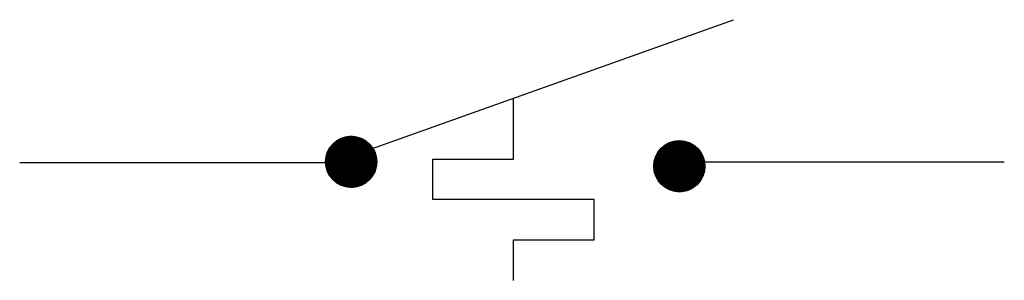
# Model space of a CAD drawing. Header units: inches. Extents: x 0.7 to 29.5, y 0.5 to 20.5.
# Tile 6 of 9: x 6.41 to 7.804, y 17.667 to 18.036. Entities that reach past the tile are written whole.
import ezdxf

# ---------------------------------------------------------------- set-up
doc = ezdxf.new("R2010")
doc.units = ezdxf.units.IN
doc.header["$MEASUREMENT"] = 0
doc.layers.get('0').update_dxf_attribs({"lineweight": 13})
doc.layers.add('M-ANNO-SYMB', color=6, linetype='Continuous', lineweight=30)

# ---------------------------------------------------------------- blocks, each defined once
blk = doc.blocks.new('*U209')
at = {"color": 0}
for p, q in [((9.5957, 6.9739), (9.6605, 7.0387)), ((9.5957, 6.9748), (9.6596, 7.0387)), ((9.5957, 6.9757), (9.6587, 7.0387)), ((9.5957, 6.9766), (9.6578, 7.0387)), ((9.5957, 6.9775), (9.6569, 7.0387)), ((9.5957, 6.973), (9.6613, 7.0386)), ((9.5958, 6.9714), (9.663, 7.0386)), ((9.5958, 6.9722), (9.6622, 7.0386)), ((9.5958, 6.9784), (9.656, 7.0386)), ((9.5958, 6.9793), (9.6551, 7.0386)), ((9.5959, 6.9705), (9.6638, 7.0385)), ((9.5959, 6.9803), (9.6541, 7.0385)), ((9.596, 6.9689), (9.6655, 7.0384)), ((9.596, 6.9697), (9.6647, 7.0384)), ((9.596, 6.9812), (9.6532, 7.0384)), ((9.5961, 6.9681), (9.6663, 7.0383)), ((9.5961, 6.9822), (9.6522, 7.0383)), ((9.5962, 6.9673), (9.6671, 7.0382)), ((9.5962, 6.9832), (9.6512, 7.0382)), ((9.5963, 6.9666), (9.6678, 7.0381)), ((9.5963, 6.9842), (9.6502, 7.0381)), ((9.5964, 6.9658), (9.6686, 7.038)), ((9.5965, 6.9853), (9.6491, 7.0379)), ((9.5966, 6.965), (9.6694, 7.0378)), ((9.5967, 6.9643), (9.6701, 7.0377)), ((9.5967, 6.9863), (9.6481, 7.0377)), ((9.5968, 6.9635), (9.6709, 7.0376)), ((9.5969, 6.9874), (9.647, 7.0375)), ((9.597, 6.9628), (9.6716, 7.0374)), ((9.5971, 6.9621), (9.6723, 7.0373)), ((9.5971, 6.9885), (9.6459, 7.0373)), ((9.5973, 6.9613), (9.6731, 7.0371)), ((9.5973, 6.9897), (9.6447, 7.0371)), ((9.5975, 6.9606), (9.6738, 7.0369)), ((9.5976, 6.9599), (9.6745, 7.0368)), ((9.5976, 6.9908), (9.6436, 7.0368)), ((9.5978, 6.9592), (9.6752, 7.0366)), ((9.5979, 6.992), (9.6424, 7.0365)), ((9.598, 6.9585), (9.6759, 7.0364)), ((9.5982, 6.9578), (9.6766, 7.0362)), ((9.5983, 6.9933), (9.6411, 7.0361)), ((9.5984, 6.9571), (9.6773, 7.036)), ((9.5986, 6.9565), (9.6779, 7.0358)), ((9.5987, 6.9945), (9.6399, 7.0357)), ((9.5988, 6.9558), (9.6786, 7.0356)), ((9.599, 6.9551), (9.6793, 7.0354)), ((9.5991, 6.9958), (9.6385, 7.0353)), ((9.5993, 6.9545), (9.6799, 7.0351)), ((9.5995, 6.9538), (9.6806, 7.0349)), ((9.5996, 6.9972), (9.6372, 7.0348)), ((9.5997, 6.9532), (9.6812, 7.0347)), ((9.6, 6.9525), (9.6819, 7.0344)), ((9.6001, 6.9986), (9.6357, 7.0343)), ((9.6002, 6.9519), (9.6825, 7.0342)), ((9.6005, 6.9513), (9.6831, 7.0339)), ((9.6007, 6.9506), (9.6837, 7.0336)), ((9.6007, 7.0001), (9.6342, 7.0336)), ((9.601, 6.95), (9.6844, 7.0334)), ((9.6013, 6.9494), (9.685, 7.0331)), ((9.6014, 7.0017), (9.6327, 7.0329)), ((9.6016, 6.9488), (9.6856, 7.0328)), ((9.6018, 6.9482), (9.6862, 7.0325)), ((9.6021, 6.9476), (9.6868, 7.0323)), ((9.6022, 7.0034), (9.631, 7.0321)), ((9.6024, 6.947), (9.6874, 7.032)), ((9.6027, 6.9464), (9.688, 7.0317)), ((9.603, 6.9459), (9.6885, 7.0314)), ((9.6032, 7.0052), (9.6292, 7.0312)), ((9.6033, 6.9453), (9.6891, 7.0311)), ((9.6036, 6.9447), (9.6897, 7.0307)), ((9.604, 6.9441), (9.6902, 7.0304)), ((9.6043, 6.9436), (9.6908, 7.0301)), ((9.6043, 7.0072), (9.6272, 7.0301)), ((9.6046, 6.943), (9.6914, 7.0298)), ((9.6049, 6.9425), (9.6919, 7.0294)), ((9.6053, 6.9419), (9.6925, 7.0291)), ((9.6056, 6.9414), (9.693, 7.0288)), ((9.6057, 7.0095), (9.6249, 7.0287)), ((9.606, 6.9408), (9.6935, 7.0284)), ((9.6063, 6.9403), (9.6941, 7.0281)), ((9.6067, 6.9398), (9.6946, 7.0277)), ((9.607, 6.9393), (9.6951, 7.0274)), ((9.6074, 6.9387), (9.6956, 7.027)), ((9.6075, 7.0122), (9.6222, 7.0269)), ((9.6078, 6.9382), (9.6962, 7.0266)), ((9.6081, 6.9377), (9.6967, 7.0262)), ((9.6085, 6.9372), (9.6972, 7.0259)), ((9.6089, 6.9367), (9.6977, 7.0255)), ((9.6093, 6.9362), (9.6982, 7.0251)), ((9.6097, 6.9357), (9.6987, 7.0247)), ((9.6101, 6.9352), (9.6992, 7.0243)), ((9.6105, 6.9347), (9.6996, 7.0239)), ((9.6106, 7.0162), (9.6182, 7.0238)), ((9.6109, 6.9343), (9.7001, 7.0235)), ((9.6113, 6.9338), (9.7006, 7.0231)), ((9.6117, 6.9333), (9.7011, 7.0227)), ((9.6121, 6.9329), (9.7015, 7.0223)), ((9.6125, 6.9324), (9.702, 7.0218)), ((9.613, 6.9319), (9.7024, 7.0214)), ((9.6134, 6.9315), (9.7029, 7.021)), ((9.6138, 6.931), (9.7033, 7.0205)), ((9.6143, 6.9306), (9.7038, 7.0201)), ((9.6147, 6.9302), (9.7042, 7.0197)), ((9.6152, 6.9297), (9.7047, 7.0192)), ((9.6156, 6.9293), (9.7051, 7.0188)), ((9.6161, 6.9289), (9.7055, 7.0183)), ((9.6165, 6.9284), (9.7059, 7.0178)), ((9.617, 6.928), (9.7064, 7.0174)), ((9.6175, 6.9276), (9.7068, 7.0169)), ((9.618, 6.9272), (9.7072, 7.0164)), ((9.6184, 6.9268), (9.7076, 7.0159)), ((9.6189, 6.9264), (9.708, 7.0155)), ((9.6194, 6.926), (9.7084, 7.015)), ((9.6199, 6.9256), (9.7088, 7.0145)), ((9.6204, 6.9252), (9.7092, 7.014)), ((9.6209, 6.9248), (9.7095, 7.0135)), ((9.6214, 6.9245), (9.7099, 7.013)), ((9.6219, 6.9241), (9.7103, 7.0125)), ((9.6224, 6.9237), (9.7107, 7.0119)), ((9.623, 6.9234), (9.711, 7.0114)), ((9.6235, 6.923), (9.7114, 7.0109)), ((9.624, 6.9227), (9.7117, 7.0104)), ((9.6245, 6.9223), (9.7121, 7.0098)), ((9.6251, 6.922), (9.7124, 7.0093)), ((9.6256, 6.9216), (9.7128, 7.0088)), ((9.6262, 6.9213), (9.7131, 7.0082)), ((9.6267, 6.9209), (9.7134, 7.0077)), ((9.6273, 6.9206), (9.7138, 7.0071)), ((9.6278, 6.9203), (9.7141, 7.0065)), ((9.6284, 6.92), (9.7144, 7.006)), ((9.629, 6.9197), (9.7147, 7.0054)), ((9.6296, 6.9194), (9.715, 7.0048)), ((9.6301, 6.9191), (9.7153, 7.0042)), ((9.6307, 6.9188), (9.7156, 7.0037)), ((9.6313, 6.9185), (9.7159, 7.0031)), ((9.6319, 6.9182), (9.7162, 7.0025)), ((9.6325, 6.9179), (9.7165, 7.0019)), ((9.6331, 6.9176), (9.7168, 7.0013)), ((9.6337, 6.9174), (9.717, 7.0006)), ((9.6344, 6.9171), (9.7173, 7)), ((9.635, 6.9168), (9.7176, 6.9994)), ((9.6356, 6.9166), (9.7178, 6.9988)), ((9.6363, 6.9163), (9.7181, 6.9981)), ((9.6369, 6.9161), (9.7183, 6.9975)), ((9.6375, 6.9159), (9.7185, 6.9968)), ((9.6382, 6.9156), (9.7188, 6.9962)), ((9.6389, 6.9154), (9.719, 6.9955)), ((9.6395, 6.9152), (9.7192, 6.9949)), ((9.6402, 6.915), (9.7194, 6.9942)), ((9.6409, 6.9148), (9.7196, 6.9935)), ((9.6415, 6.9146), (9.7198, 6.9928)), ((9.6422, 6.9144), (9.72, 6.9921)), ((9.6429, 6.9142), (9.7202, 6.9914)), ((9.6436, 6.914), (9.7204, 6.9907)), ((9.6444, 6.9138), (9.7206, 6.99)), ((9.6451, 6.9137), (9.7207, 6.9893)), ((9.6458, 6.9135), (9.7209, 6.9886)), ((9.6465, 6.9133), (9.721, 6.9879)), ((9.6473, 6.9132), (9.7212, 6.9871)), ((9.648, 6.9131), (9.7213, 6.9864)), ((9.6488, 6.9129), (9.7214, 6.9856)), ((9.6495, 6.9128), (9.7216, 6.9849)), ((9.6503, 6.9127), (9.7217, 6.9841)), ((9.6511, 6.9126), (9.7218, 6.9833)), ((9.6519, 6.9125), (9.7219, 6.9825)), ((9.6527, 6.9124), (9.722, 6.9817)), ((9.6535, 6.9123), (9.722, 6.9809)), ((9.6543, 6.9123), (9.7221, 6.9801)), ((9.6551, 6.9122), (9.7222, 6.9793)), ((9.656, 6.9122), (9.7222, 6.9784)), ((9.6568, 6.9121), (9.7222, 6.9776)), ((9.6577, 6.9121), (9.7223, 6.9767)), ((9.6585, 6.9121), (9.7223, 6.9758)), ((9.6594, 6.9121), (9.7223, 6.975)), ((9.6603, 6.9121), (9.7223, 6.9741)), ((9.6612, 6.9121), (9.7222, 6.9732)), ((9.6622, 6.9122), (9.7222, 6.9722)), ((9.6631, 6.9122), (9.7221, 6.9713)), ((9.664, 6.9123), (9.7221, 6.9703)), ((9.665, 6.9124), (9.722, 6.9694)), ((9.666, 6.9125), (9.7219, 6.9684)), ((9.667, 6.9126), (9.7218, 6.9674)), ((9.668, 6.9128), (9.7216, 6.9664)), ((9.6691, 6.9129), (9.7215, 6.9653)), ((9.6701, 6.9131), (9.7213, 6.9642)), ((9.6712, 6.9133), (9.7211, 6.9632)), ((9.6723, 6.9135), (9.7209, 6.962)), ((9.6735, 6.9138), (9.7206, 6.9609)), ((9.6747, 6.9141), (9.7203, 6.9597)), ((9.6759, 6.9144), (9.72, 6.9585)), ((9.6771, 6.9148), (9.7196, 6.9573)), ((9.6784, 6.9151), (9.7192, 6.956)), ((9.6797, 6.9156), (9.7188, 6.9547)), ((9.6811, 6.9161), (9.7183, 6.9533)), ((9.6825, 6.9166), (9.7177, 6.9519)), ((9.684, 6.9173), (9.7171, 6.9503)), ((9.6856, 6.918), (9.7164, 6.9487)), ((9.6874, 6.9188), (9.7156, 6.947)), ((9.6892, 6.9198), (9.7146, 6.9452)), ((9.6912, 6.9209), (9.7134, 6.9431)), ((9.6936, 6.9224), (9.712, 6.9408)), ((9.6965, 6.9244), (9.71, 6.9379)), ((9.7011, 6.9282), (9.7062, 6.9333))]:
    blk.add_line(p, q, dxfattribs=at)
blk = doc.blocks.new('*U210')
at = {"color": 0}
for p, q in [((10.4849, 6.9662), (10.5488, 7.0301)), ((10.4849, 6.967), (10.5479, 7.0301)), ((10.4849, 6.9644), (10.5505, 7.03)), ((10.4849, 6.9653), (10.5496, 7.03)), ((10.4849, 6.9679), (10.547, 7.03)), ((10.4849, 6.9688), (10.5461, 7.03)), ((10.4849, 6.9698), (10.5452, 7.03)), ((10.485, 6.9636), (10.5514, 7.03)), ((10.485, 6.9627), (10.5522, 7.0299)), ((10.485, 6.9707), (10.5442, 7.0299)), ((10.4851, 6.9619), (10.553, 7.0299)), ((10.4851, 6.9716), (10.5433, 7.0299)), ((10.4851, 6.9611), (10.5538, 7.0298)), ((10.4851, 6.9726), (10.5423, 7.0298)), ((10.4852, 6.9603), (10.5546, 7.0297)), ((10.4852, 6.9736), (10.5413, 7.0297)), ((10.4853, 6.9595), (10.5554, 7.0296)), ((10.4854, 6.9746), (10.5403, 7.0296)), ((10.4854, 6.9587), (10.5562, 7.0295)), ((10.4855, 6.9579), (10.557, 7.0294)), ((10.4855, 6.9756), (10.5393, 7.0294)), ((10.4856, 6.9572), (10.5578, 7.0293)), ((10.4856, 6.9766), (10.5383, 7.0293)), ((10.4857, 6.9564), (10.5585, 7.0292)), ((10.4858, 6.9777), (10.5372, 7.0291)), ((10.4859, 6.9556), (10.5593, 7.0291)), ((10.486, 6.9549), (10.56, 7.0289)), ((10.486, 6.9788), (10.5361, 7.0289)), ((10.4861, 6.9542), (10.5608, 7.0288)), ((10.4862, 6.9799), (10.535, 7.0287)), ((10.4863, 6.9534), (10.5615, 7.0286)), ((10.4865, 6.9527), (10.5622, 7.0285)), ((10.4865, 6.981), (10.5339, 7.0284)), ((10.4866, 6.952), (10.5629, 7.0283)), ((10.4868, 6.9513), (10.5637, 7.0281)), ((10.4868, 6.9822), (10.5327, 7.0281)), ((10.487, 6.9506), (10.5644, 7.028)), ((10.4871, 6.9834), (10.5315, 7.0278)), ((10.4872, 6.9499), (10.565, 7.0278)), ((10.4874, 6.9492), (10.5657, 7.0276)), ((10.4874, 6.9846), (10.5303, 7.0275)), ((10.4876, 6.9485), (10.5664, 7.0274)), ((10.4878, 6.9478), (10.5671, 7.0272)), ((10.4878, 6.9859), (10.529, 7.0271)), ((10.488, 6.9472), (10.5678, 7.0269)), ((10.4882, 6.9465), (10.5684, 7.0267)), ((10.4883, 6.9872), (10.5277, 7.0267)), ((10.4884, 6.9458), (10.5691, 7.0265)), ((10.4887, 6.9452), (10.5697, 7.0263)), ((10.4888, 6.9886), (10.5263, 7.0262)), ((10.4889, 6.9445), (10.5704, 7.026)), ((10.4891, 6.9439), (10.571, 7.0258)), ((10.4893, 6.99), (10.5249, 7.0256)), ((10.4894, 6.9433), (10.5717, 7.0255)), ((10.4897, 6.9426), (10.5723, 7.0253)), ((10.4899, 6.942), (10.5729, 7.025)), ((10.4899, 6.9915), (10.5234, 7.025)), ((10.4902, 6.9414), (10.5735, 7.0248)), ((10.4904, 6.9408), (10.5741, 7.0245)), ((10.4906, 6.9931), (10.5218, 7.0243)), ((10.4907, 6.9402), (10.5747, 7.0242)), ((10.491, 6.9396), (10.5753, 7.0239)), ((10.4913, 6.939), (10.5759, 7.0236)), ((10.4914, 6.9948), (10.5201, 7.0235)), ((10.4916, 6.9384), (10.5765, 7.0233)), ((10.4919, 6.9378), (10.5771, 7.023)), ((10.4922, 6.9372), (10.5777, 7.0227)), ((10.4923, 6.9966), (10.5183, 7.0226)), ((10.4925, 6.9367), (10.5783, 7.0224)), ((10.4928, 6.9361), (10.5789, 7.0221)), ((10.4931, 6.9355), (10.5794, 7.0218)), ((10.4934, 6.935), (10.58, 7.0215)), ((10.4935, 6.9986), (10.5163, 7.0215)), ((10.4938, 6.9344), (10.5805, 7.0212)), ((10.4941, 6.9338), (10.5811, 7.0208)), ((10.4944, 6.9333), (10.5816, 7.0205)), ((10.4948, 6.9328), (10.5822, 7.0201)), ((10.4948, 7.0009), (10.5141, 7.0201)), ((10.4951, 6.9322), (10.5827, 7.0198)), ((10.4955, 6.9317), (10.5832, 7.0194)), ((10.4958, 6.9312), (10.5838, 7.0191)), ((10.4962, 6.9306), (10.5843, 7.0187)), ((10.4966, 6.9301), (10.5848, 7.0184)), ((10.4967, 7.0036), (10.5113, 7.0182)), ((10.4969, 6.9296), (10.5853, 7.018)), ((10.4973, 6.9291), (10.5858, 7.0176)), ((10.4977, 6.9286), (10.5863, 7.0172)), ((10.4981, 6.9281), (10.5868, 7.0169)), ((10.4985, 6.9276), (10.5873, 7.0165)), ((10.4989, 6.9271), (10.5878, 7.0161)), ((10.4992, 6.9266), (10.5883, 7.0157)), ((10.4996, 6.9261), (10.5888, 7.0153)), ((10.4998, 7.0076), (10.5074, 7.0151)), ((10.5001, 6.9256), (10.5893, 7.0149)), ((10.5005, 6.9252), (10.5898, 7.0145)), ((10.5009, 6.9247), (10.5902, 7.0141)), ((10.5013, 6.9242), (10.5907, 7.0136)), ((10.5017, 6.9238), (10.5912, 7.0132)), ((10.5021, 6.9233), (10.5916, 7.0128)), ((10.5026, 6.9229), (10.5921, 7.0124)), ((10.503, 6.9224), (10.5925, 7.0119)), ((10.5035, 6.922), (10.593, 7.0115)), ((10.5039, 6.9215), (10.5934, 7.011)), ((10.5043, 6.9211), (10.5938, 7.0106)), ((10.5048, 6.9207), (10.5943, 7.0101)), ((10.5053, 6.9202), (10.5947, 7.0097)), ((10.5057, 6.9198), (10.5951, 7.0092)), ((10.5062, 6.9194), (10.5955, 7.0087)), ((10.5067, 6.919), (10.5959, 7.0083)), ((10.5071, 6.9186), (10.5963, 7.0078)), ((10.5076, 6.9182), (10.5968, 7.0073)), ((10.5081, 6.9178), (10.5972, 7.0068)), ((10.5086, 6.9174), (10.5975, 7.0063)), ((10.5091, 6.917), (10.5979, 7.0059)), ((10.5096, 6.9166), (10.5983, 7.0054)), ((10.5101, 6.9162), (10.5987, 7.0049)), ((10.5106, 6.9158), (10.5991, 7.0043)), ((10.5111, 6.9155), (10.5995, 7.0038)), ((10.5116, 6.9151), (10.5998, 7.0033)), ((10.5121, 6.9147), (10.6002, 7.0028)), ((10.5127, 6.9144), (10.6006, 7.0023)), ((10.5132, 6.914), (10.6009, 7.0017)), ((10.5137, 6.9137), (10.6013, 7.0012)), ((10.5143, 6.9133), (10.6016, 7.0007)), ((10.5148, 6.913), (10.6019, 7.0001)), ((10.5153, 6.9127), (10.6023, 6.9996)), ((10.5159, 6.9123), (10.6026, 6.999)), ((10.5165, 6.912), (10.6029, 6.9985)), ((10.517, 6.9117), (10.6033, 6.9979)), ((10.5176, 6.9114), (10.6036, 6.9973)), ((10.5182, 6.911), (10.6039, 6.9968)), ((10.5187, 6.9107), (10.6042, 6.9962)), ((10.5193, 6.9104), (10.6045, 6.9956)), ((10.5199, 6.9101), (10.6048, 6.995)), ((10.5205, 6.9098), (10.6051, 6.9944)), ((10.5211, 6.9096), (10.6054, 6.9938)), ((10.5217, 6.9093), (10.6057, 6.9932)), ((10.5223, 6.909), (10.6059, 6.9926)), ((10.5229, 6.9087), (10.6062, 6.992)), ((10.5235, 6.9085), (10.6065, 6.9914)), ((10.5242, 6.9082), (10.6067, 6.9908)), ((10.5248, 6.908), (10.607, 6.9901)), ((10.5254, 6.9077), (10.6072, 6.9895)), ((10.5261, 6.9075), (10.6075, 6.9889)), ((10.5267, 6.9072), (10.6077, 6.9882)), ((10.5274, 6.907), (10.6079, 6.9876)), ((10.528, 6.9068), (10.6082, 6.9869)), ((10.5287, 6.9066), (10.6084, 6.9862)), ((10.5294, 6.9063), (10.6086, 6.9856)), ((10.53, 6.9061), (10.6088, 6.9849)), ((10.5307, 6.9059), (10.609, 6.9842)), ((10.5314, 6.9057), (10.6092, 6.9835)), ((10.5321, 6.9056), (10.6094, 6.9828)), ((10.5328, 6.9054), (10.6096, 6.9821)), ((10.5335, 6.9052), (10.6097, 6.9814)), ((10.5342, 6.905), (10.6099, 6.9807)), ((10.535, 6.9049), (10.6101, 6.98)), ((10.5357, 6.9047), (10.6102, 6.9792)), ((10.5364, 6.9046), (10.6104, 6.9785)), ((10.5372, 6.9044), (10.6105, 6.9777)), ((10.5379, 6.9043), (10.6106, 6.977)), ((10.5387, 6.9042), (10.6107, 6.9762)), ((10.5395, 6.9041), (10.6109, 6.9755)), ((10.5403, 6.904), (10.611, 6.9747)), ((10.541, 6.9039), (10.611, 6.9739)), ((10.5418, 6.9038), (10.6111, 6.9731)), ((10.5427, 6.9037), (10.6112, 6.9723)), ((10.5435, 6.9037), (10.6113, 6.9715)), ((10.5443, 6.9036), (10.6113, 6.9706)), ((10.5451, 6.9036), (10.6114, 6.9698)), ((10.546, 6.9035), (10.6114, 6.9689)), ((10.5468, 6.9035), (10.6114, 6.9681)), ((10.5477, 6.9035), (10.6114, 6.9672)), ((10.5486, 6.9035), (10.6114, 6.9663)), ((10.5495, 6.9035), (10.6114, 6.9654)), ((10.5504, 6.9035), (10.6114, 6.9645)), ((10.5513, 6.9036), (10.6114, 6.9636)), ((10.5523, 6.9036), (10.6113, 6.9627)), ((10.5532, 6.9037), (10.6112, 6.9617)), ((10.5542, 6.9038), (10.6112, 6.9607)), ((10.5552, 6.9039), (10.6111, 6.9598)), ((10.5562, 6.904), (10.6109, 6.9588)), ((10.5572, 6.9041), (10.6108, 6.9577)), ((10.5582, 6.9043), (10.6106, 6.9567)), ((10.5593, 6.9045), (10.6105, 6.9556)), ((10.5604, 6.9047), (10.6103, 6.9545)), ((10.5615, 6.9049), (10.61, 6.9534)), ((10.5627, 6.9052), (10.6098, 6.9523)), ((10.5638, 6.9054), (10.6095, 6.9511)), ((10.565, 6.9058), (10.6092, 6.9499)), ((10.5663, 6.9061), (10.6088, 6.9487)), ((10.5676, 6.9065), (10.6084, 6.9474)), ((10.5689, 6.907), (10.608, 6.9461)), ((10.5703, 6.9075), (10.6075, 6.9447)), ((10.5717, 6.908), (10.6069, 6.9432)), ((10.5732, 6.9086), (10.6063, 6.9417)), ((10.5748, 6.9094), (10.6056, 6.9401)), ((10.5765, 6.9102), (10.6047, 6.9384)), ((10.5784, 6.9112), (10.6038, 6.9366)), ((10.5804, 6.9123), (10.6026, 6.9345)), ((10.5828, 6.9138), (10.6012, 6.9322)), ((10.5856, 6.9158), (10.5992, 6.9293)), ((10.5903, 6.9195), (10.5954, 6.9246))]:
    blk.add_line(p, q, dxfattribs=at)

msp = doc.modelspace()

# ---------------------------------------------------------------- linework, layer by layer
at = {"layer": 'M-ANNO-SYMB'}
for p, q in [((6.8802, 17.8429), (7.4209, 18.0357)), ((7.1092, 17.8382), (7.1092, 17.9245)), ((6.8756, 17.8332), (6.4099, 17.8332)), ((6.9949, 17.7811), (6.9949, 17.8382)), ((6.9949, 17.8382), (7.1092, 17.8382)), ((7.8042, 17.8338), (7.3385, 17.8338)), ((7.2235, 17.7811), (6.9949, 17.7811)), ((7.2235, 17.7239), (7.2235, 17.7811)), ((7.1092, 17.7239), (7.2235, 17.7239)), ((7.1092, 17.6667), (7.1092, 17.7239))]:
    msp.add_line(p, q, dxfattribs=at)
for centre in [(6.8792, 17.8345), (7.344, 17.8283)]:
    msp.add_circle(centre, 0.0362, dxfattribs=at)

# ---------------------------------------------------------------- block references
at = {"layer": 'M-ANNO-SYMB', "linetype": 'Continuous', "xscale": 0.5716718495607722, "yscale": 0.5716718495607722, "zscale": 0.5716718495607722}
for name, p in [('*U209', (1.3575, 13.8468)), ('*U210', (1.314, 13.8455))]:
    msp.add_blockref(name, p, dxfattribs=at)

doc.saveas('drawing.dxf')
